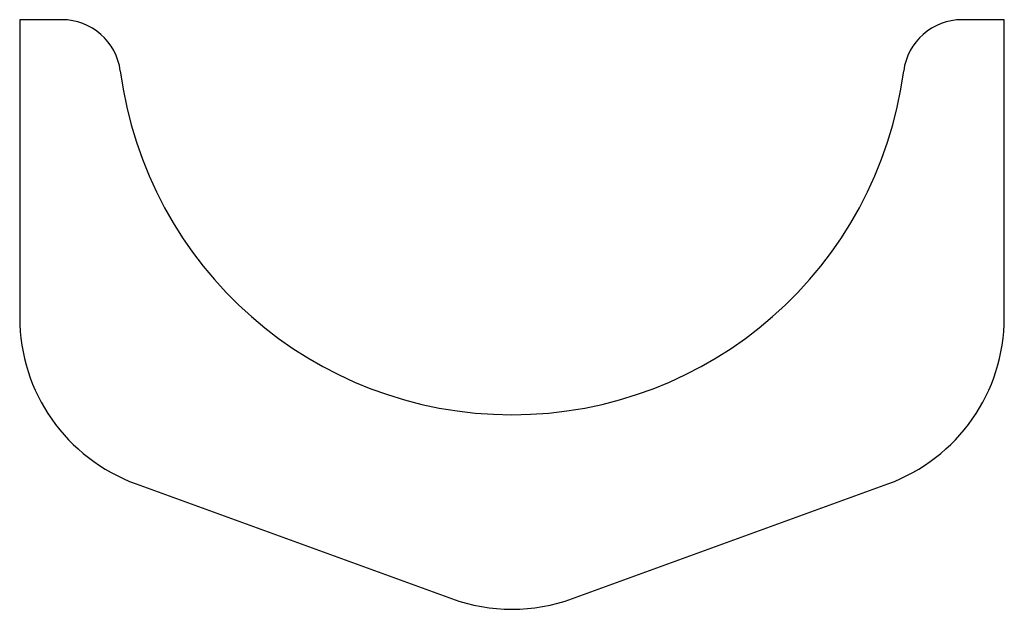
# Model space of a CAD drawing. Header units: millimetres. Extents: x 0 to 167, y 0 to 100.
import ezdxf

# ---------------------------------------------------------------- set-up
doc = ezdxf.new("R2010")
doc.units = ezdxf.units.MM
doc.linetypes.add('SLD-Sürekli', pattern=[0])

msp = doc.modelspace()

# ---------------------------------------------------------------- linework, layer by layer
at = {"color": 7, "linetype": 'SLD-Sürekli', "lineweight": 25}
for p, q in [((7.55, 100.4), (0.4, 100.4)), ((0.4, 100.4), (0.4, 49.87)), ((167.4, 100.4), (160.25, 100.4)), ((167.4, 49.87), (167.4, 100.4)), ((20.14, 21.68), (73.64, 2.21)), ((94.16, 2.21), (147.66, 21.68))]:
    msp.add_line(p, q, dxfattribs=at)
for centre, radius, start, end in [((7.55, 90.4), 10, 7.4621, 90), ((160.25, 90.4), 10, 90, 172.5379), ((83.9, 100.4), 67, 187.4621, 352.5379), ((30.4, 49.87), 30, 180, 250), ((137.4, 49.87), 30, 290, 0), ((83.9, 30.4), 30, 250, 290)]:
    msp.add_arc(centre, radius, start, end, dxfattribs=at)

doc.saveas('drawing.dxf')
